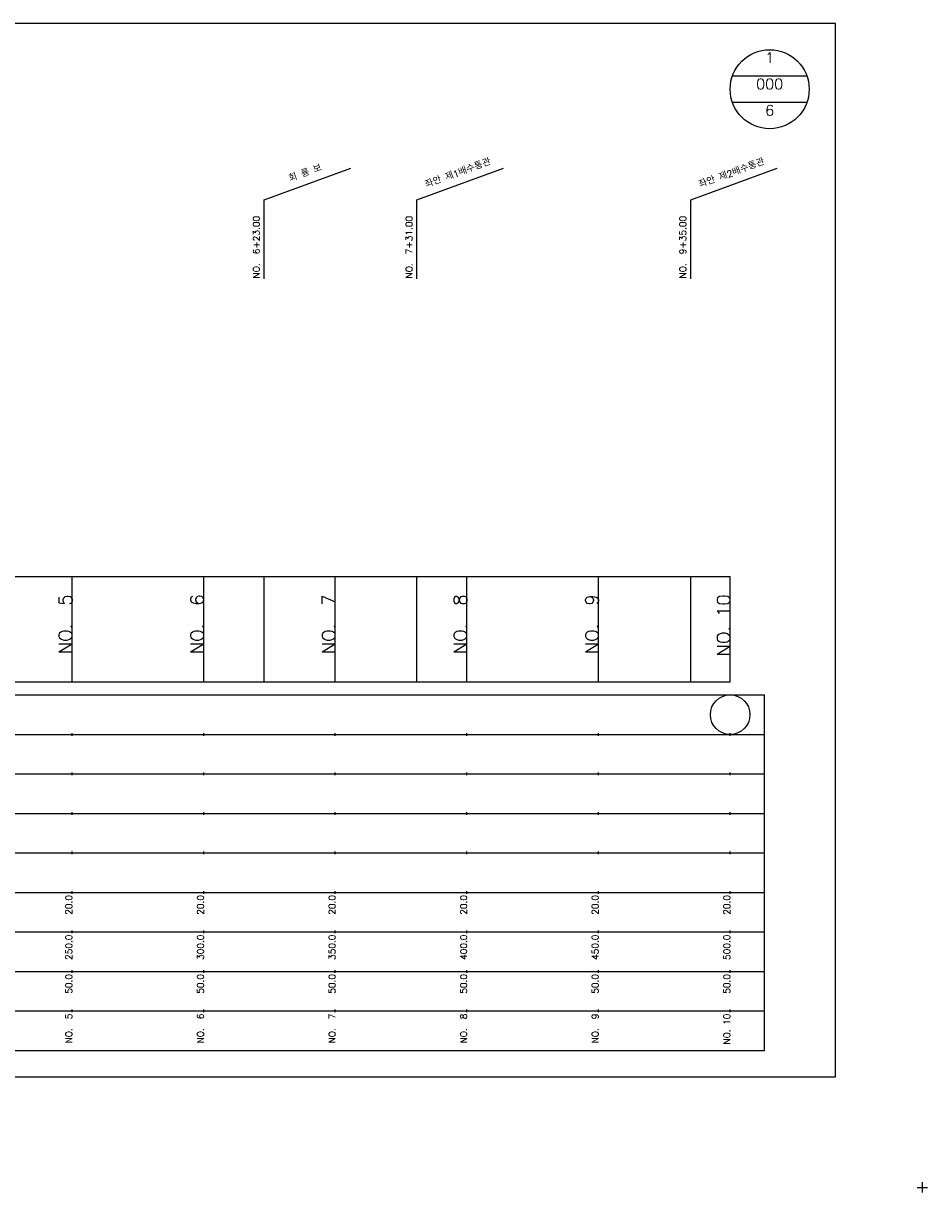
# Model space of a CAD drawing. Extents: x -2 to 685, y -2 to 925.
# Tile 2 of 4: x 342 to 685, y -2 to 442. Entities that reach past the tile are written whole.
import ezdxf
from ezdxf.enums import TextEntityAlignment as Align

# ---------------------------------------------------------------- set-up
doc = ezdxf.new("R2010")
doc.units = 0
doc.header["$LTSCALE"] = 5
for name, color, linetype in [('BOX', 5, 'CONTINUOUS'), ('DT1', 3, 'CONTINUOUS'), ('DT2', 6, 'CONTINUOUS'), ('LT1', 4, 'CONTINUOUS'), ('ST1', 7, 'CONTINUOUS')]:
    doc.layers.add(name, color=color, linetype=linetype)
doc.styles.add('GHS', font='ROMANS.shx', dxfattribs={"bigfont": 'GHS.shx'})

msp = doc.modelspace()

# ---------------------------------------------------------------- linework, layer by layer
at = {"layer": 'BOX'}
msp.add_lwpolyline([(50, 42), (650, 42), (650, 442), (50, 442), (50, 42)], dxfattribs=at)
at = {"layer": 'LT1', "linetype": 'CONTINUOUS'}
for p, q in [((433, 375), (465.89, 386.97)), ((491, 375), (523.89, 386.97)), ((595, 375), (627.89, 386.97)), ((433, 345), (433, 375)), ((491, 345), (491, 375)), ((595, 345), (595, 375))]:
    msp.add_line(p, q, dxfattribs=at)
at = {"layer": 'LT1'}
for p, q in [((360, 192), (360, 232)), ((410, 192), (410, 232)), ((433, 192), (433, 232)), ((460, 192), (460, 232)), ((491, 192), (491, 232)), ((510, 192), (510, 232)), ((560, 192), (560, 232)), ((595, 192), (595, 232)), ((610, 192), (610, 232)), ((360, 225.69), (360, 226.69)), ((410, 225.69), (410, 226.69)), ((460, 225.69), (460, 226.69)), ((510, 225.69), (510, 226.69)), ((560, 225.69), (560, 226.69)), ((610, 225.69), (610, 226.69)), ((110, 192), (610, 192)), ((360, 171.5), (360, 172.5)), ((410, 171.5), (410, 172.5)), ((460, 171.5), (460, 172.5)), ((510, 171.5), (510, 172.5)), ((560, 171.5), (560, 172.5)), ((610, 171.5), (610, 172.5)), ((360, 156.5), (360, 157.5)), ((410, 156.5), (410, 157.5)), ((460, 156.5), (460, 157.5)), ((510, 156.5), (510, 157.5)), ((560, 156.5), (560, 157.5)), ((610, 156.5), (610, 157.5)), ((360, 141.5), (360, 142.5)), ((410, 141.5), (410, 142.5)), ((460, 141.5), (460, 142.5)), ((510, 141.5), (510, 142.5)), ((560, 141.5), (560, 142.5)), ((610, 141.5), (610, 142.5)), ((360, 126.5), (360, 127.5)), ((410, 126.5), (410, 127.5)), ((460, 126.5), (460, 127.5)), ((510, 126.5), (510, 127.5)), ((560, 126.5), (560, 127.5)), ((610, 126.5), (610, 127.5)), ((360, 111.5), (360, 112.5)), ((410, 111.5), (410, 112.5)), ((460, 111.5), (460, 112.5)), ((510, 111.5), (510, 112.5)), ((560, 111.5), (560, 112.5)), ((610, 111.5), (610, 112.5)), ((360, 96.5), (360, 97.5)), ((410, 96.5), (410, 97.5)), ((460, 96.5), (460, 97.5)), ((510, 96.5), (510, 97.5)), ((560, 96.5), (560, 97.5)), ((610, 96.5), (610, 97.5)), ((360, 81.5), (360, 82.5)), ((410, 81.5), (410, 82.5)), ((460, 81.5), (460, 82.5)), ((510, 81.5), (510, 82.5)), ((560, 81.5), (560, 82.5)), ((610, 81.5), (610, 82.5)), ((360, 66.5), (360, 67.5)), ((410, 66.5), (410, 67.5)), ((460, 66.5), (460, 67.5)), ((510, 66.5), (510, 67.5)), ((560, 66.5), (560, 67.5)), ((610, 66.5), (610, 67.5))]:
    msp.add_line(p, q, dxfattribs=at)
msp.add_lwpolyline([(110, 232), (160, 232), (210, 232), (260, 232), (310, 232), (360, 232), (410, 232), (460, 232), (510, 232), (560, 232), (610, 232)], dxfattribs=at)
at = {"layer": 'ST1', "linetype": 'CONTINUOUS'}
for p, q in [((639.14, 422), (610.86, 422)), ((639.14, 412), (610.86, 412))]:
    msp.add_line(p, q, dxfattribs=at)
at = {"layer": 'ST1'}
for p, q in [((80, 187), (623, 187)), ((623, 52), (623, 187)), ((87.5, 172), (623, 172)), ((80, 157), (623, 157)), ((87.5, 142), (623, 142)), ((80, 127), (623, 127)), ((80, 112), (623, 112)), ((80, 97), (623, 97)), ((80, 82), (623, 82)), ((80, 67), (623, 67)), ((80, 52), (623, 52)), ((681, 0), (685, 0)), ((683, -2), (683, 2))]:
    msp.add_line(p, q, dxfattribs=at)
at = {"layer": 'ST1', "linetype": 'CONTINUOUS'}
for centre, radius in [((625, 417), 15), ((610, 179.5), 7.5)]:
    msp.add_circle(centre, radius, dxfattribs=at)

# ---------------------------------------------------------------- texts
at = {"layer": 'DT1', "linetype": 'CONTINUOUS', "style": 'GHS'}
for s, p in [('회 룡 보', (449, 383.99)), ('좌안 제1배수통관', (507, 383.99)), ('좌안 제2배수통관', (611, 383.99))]:
    msp.add_text(s, height=2.5, rotation=20, dxfattribs=at).set_placement(p, align=Align.CENTER)
for s, p in [('NO.  6+23.00', (431.25, 345.12)), ('NO.  7+31.00', (489.25, 345.12)), ('NO.  9+35.00', (593.25, 345.12))]:
    msp.add_text(s, height=2.5, rotation=90, dxfattribs=at).set_placement(p)
at = {"layer": 'DT1', "style": 'GHS'}
for s, height, p in [('NO.  5', 5, (360, 225.19)), ('NO.  6', 5, (410, 225.19)), ('NO.  7', 5, (460, 225.19)), ('NO.  8', 5, (510, 225.19)), ('NO.  9', 5, (560, 225.19)), ('NO. 10', 5, (610, 225.19)), (' 20.0', 2.5, (360, 111)), (' 20.0', 2.5, (410, 111)), (' 20.0', 2.5, (460, 111)), (' 20.0', 2.5, (510, 111)), (' 20.0', 2.5, (560, 111)), (' 20.0', 2.5, (610, 111)), ('   250.0', 2.5, (360, 96)), ('   300.0', 2.5, (410, 96)), ('   350.0', 2.5, (460, 96)), ('   400.0', 2.5, (510, 96)), ('   450.0', 2.5, (560, 96)), ('   500.0', 2.5, (610, 96)), ('  50.0', 2.5, (360, 81)), ('  50.0', 2.5, (410, 81)), ('  50.0', 2.5, (460, 81)), ('  50.0', 2.5, (510, 81)), ('  50.0', 2.5, (560, 81)), ('  50.0', 2.5, (610, 81)), ('NO.  5', 2.5, (360, 66)), ('NO.  6', 2.5, (410, 66)), ('NO.  7', 2.5, (460, 66)), ('NO.  8', 2.5, (510, 66)), ('NO.  9', 2.5, (560, 66)), ('NO. 10', 2.5, (610, 66))]:
    msp.add_text(s, height=height, rotation=90, dxfattribs=at).set_placement(p, align=Align.RIGHT)
at = {"layer": 'DT2', "linetype": 'CONTINUOUS', "style": 'GHS'}
for s, p in [('1', (625, 427)), ('000', (625, 417)), ('6', (625, 407))]:
    msp.add_text(s, height=4, dxfattribs=at).set_placement(p, align=Align.CENTER)

doc.saveas('drawing.dxf')
